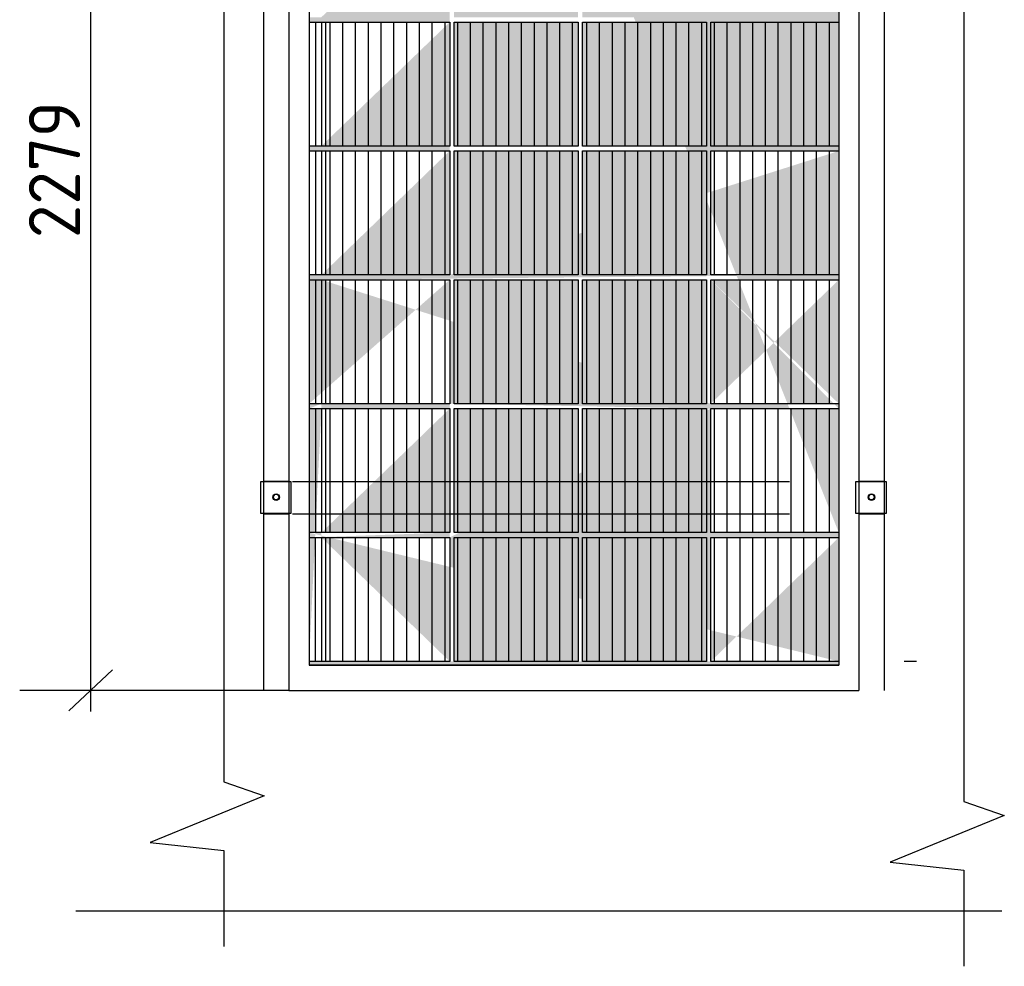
# Model space of a CAD drawing. Extents: x 10527 to 38812, y 13847 to 37526.
# Tile 53 of 256: x 35949 to 35980, y 34584 to 34614. Entities that reach past the tile are written whole.
import ezdxf

# ---------------------------------------------------------------- set-up
doc = ezdxf.new("R2010")
doc.units = 0
doc.header["$LTSCALE"] = 0.5
doc.header["$MEASUREMENT"] = 0
doc.linetypes.add('осевая', pattern=[50.8, 31.75, -6.35, 6.35, -6.35])
doc.layers.add('Ölçü', color=7, linetype='Continuous')
doc.styles.add('ISOCPEUR', font='isocpeui.ttf', dxfattribs={"height": 300})

msp = doc.modelspace()

# ---------------------------------------------------------------- hatches: boundary and pattern name
h = msp.add_hatch(color=5)
h.dxf.hatch_style = 1
h.paths.add_polyline_path([(35974.948, 34628.746), (35974.948, 34593.603), (35958.027, 34593.603), (35958.027, 34628.746)])
h.paths.add_polyline_path([(35970.719, 34597.689), (35970.719, 34593.727), (35966.757, 34593.727), (35966.757, 34597.689)], flags=16)
h.paths.add_polyline_path([(35970.719, 34597.844), (35966.757, 34597.844), (35966.757, 34601.806), (35970.719, 34601.806)], flags=16)
h.paths.add_polyline_path([(35966.619, 34597.689), (35966.619, 34593.727), (35962.657, 34593.727), (35962.657, 34597.689)], flags=16)
h.paths.add_polyline_path([(35966.619, 34597.844), (35962.657, 34597.844), (35962.657, 34601.806), (35966.619, 34601.806)], flags=16)
h.paths.add_polyline_path([(35962.657, 34601.962), (35962.657, 34605.924), (35966.619, 34605.924), (35966.619, 34601.962)], flags=16)
h.paths.add_polyline_path([(35970.719, 34601.962), (35966.757, 34601.962), (35966.757, 34605.924), (35970.719, 34605.924)], flags=16)
h.paths.add_polyline_path([(35970.719, 34606.079), (35966.757, 34606.079), (35966.757, 34610.041), (35970.719, 34610.041)], flags=16)
h.paths.add_polyline_path([(35962.657, 34610.041), (35966.619, 34610.041), (35966.619, 34606.079), (35962.657, 34606.079)], flags=16)
h.paths.add_polyline_path([(35970.719, 34614.158), (35970.719, 34610.197), (35966.757, 34610.197), (35966.757, 34614.158)], flags=16)
h.paths.add_polyline_path([(35970.719, 34614.314), (35966.757, 34614.314), (35966.757, 34618.276), (35970.719, 34618.276)], flags=16)
h.paths.add_polyline_path([(35962.657, 34610.197), (35962.657, 34614.158), (35966.619, 34614.158), (35966.619, 34610.197)], flags=16)
h.paths.add_polyline_path([(35966.619, 34614.314), (35962.657, 34614.314), (35962.657, 34618.276), (35966.619, 34618.276)], flags=16)
h.paths.add_polyline_path([(35962.657, 34618.431), (35962.657, 34622.393), (35966.619, 34622.393), (35966.619, 34618.431)], flags=16)
h.paths.add_polyline_path([(35970.719, 34618.431), (35966.757, 34618.431), (35966.757, 34622.393), (35970.719, 34622.393)], flags=16)
h.paths.add_polyline_path([(35970.719, 34622.549), (35966.757, 34622.549), (35966.757, 34626.511), (35970.719, 34626.511)], flags=16)
h.paths.add_polyline_path([(35966.619, 34622.549), (35962.657, 34622.549), (35962.657, 34626.511), (35966.619, 34626.511)], flags=16)
edge = h.paths.add_edge_path(flags=17)
edge.add_line((35974.948, 34597.844), (35970.857, 34597.844))
edge.add_line((35970.857, 34597.689), (35974.948, 34597.689))
edge.add_line((35970.857, 34593.727), (35970.857, 34597.689))
edge.add_line((35970.857, 34597.844), (35970.857, 34601.806))
edge.add_line((35962.519, 34597.689), (35962.519, 34593.727))
edge.add_line((35958.42, 34597.689), (35962.519, 34597.689))
edge.add_line((35962.519, 34597.844), (35958.42, 34597.844))
edge.add_line((35962.519, 34601.806), (35962.519, 34597.844))
edge.add_line((35958.027, 34597.689), (35958.42, 34597.689))
edge.add_line((35958.42, 34597.844), (35958.027, 34597.844))
edge.add_line((35974.948, 34593.727), (35970.857, 34593.727))
edge.add_line((35962.519, 34593.727), (35958.42, 34593.727))
edge.add_line((35958.42, 34593.727), (35958.027, 34593.727))
edge.add_line((35958.42, 34601.806), (35962.519, 34601.806))
edge.add_line((35962.519, 34601.962), (35958.42, 34601.962))
edge.add_line((35958.027, 34601.806), (35958.42, 34601.806))
edge.add_line((35958.42, 34601.962), (35958.027, 34601.962))
edge.add_line((35962.519, 34605.924), (35962.519, 34601.962))
edge.add_line((35970.857, 34601.806), (35974.948, 34601.806))
edge.add_line((35970.857, 34605.924), (35974.948, 34605.924))
edge.add_line((35970.857, 34601.962), (35970.857, 34605.924))
edge.add_line((35974.948, 34601.962), (35970.857, 34601.962))
edge.add_line((35958.42, 34605.924), (35962.519, 34605.924))
edge.add_line((35958.027, 34605.924), (35958.42, 34605.924))
edge.add_line((35974.948, 34606.079), (35970.857, 34606.079))
edge.add_line((35970.857, 34606.079), (35970.857, 34610.041))
edge.add_line((35970.857, 34610.041), (35974.948, 34610.041))
edge.add_line((35962.519, 34606.079), (35958.42, 34606.079))
edge.add_line((35962.519, 34610.041), (35962.519, 34606.079))
edge.add_line((35958.42, 34606.079), (35958.027, 34606.079))
edge.add_line((35958.027, 34610.041), (35958.42, 34610.041))
edge.add_line((35958.42, 34610.041), (35962.519, 34610.041))
edge.add_line((35962.519, 34610.197), (35958.42, 34610.197))
edge.add_line((35962.519, 34614.158), (35962.519, 34610.197))
edge.add_line((35958.42, 34610.197), (35958.027, 34610.197))
edge.add_line((35958.027, 34614.158), (35958.42, 34614.158))
edge.add_line((35958.42, 34614.158), (35962.519, 34614.158))
edge.add_line((35962.519, 34614.314), (35958.42, 34614.314))
edge.add_line((35962.519, 34618.276), (35962.519, 34614.314))
edge.add_line((35958.42, 34614.314), (35958.027, 34614.314))
edge.add_line((35958.027, 34618.276), (35958.42, 34618.276))
edge.add_line((35958.558, 34618.276), (35962.519, 34618.276))
edge.add_line((35962.519, 34618.431), (35958.558, 34618.431))
edge.add_line((35958.42, 34618.431), (35958.027, 34618.431))
edge.add_line((35962.519, 34622.393), (35962.519, 34618.431))
edge.add_line((35958.558, 34622.393), (35962.519, 34622.393))
edge.add_line((35958.027, 34622.393), (35958.42, 34622.393))
edge.add_line((35970.719, 34626.666), (35966.757, 34626.666))
edge.add_line((35970.719, 34628.746), (35970.719, 34626.666))
edge.add_line((35966.757, 34626.666), (35966.757, 34628.746))
edge.add_line((35966.619, 34626.666), (35962.657, 34626.666))
edge.add_line((35966.619, 34628.746), (35966.619, 34626.666))
edge.add_line((35962.657, 34626.666), (35962.657, 34628.746))
h = msp.add_hatch(color=5)
h.dxf.hatch_style = 1
h.paths.add_polyline_path([(35969.345, 34593.727), (35969.753, 34593.727), (35969.753, 34597.689), (35969.345, 34597.689)])
h.paths.add_polyline_path([(35968.938, 34593.727), (35969.345, 34593.727), (35969.345, 34597.689), (35968.938, 34597.689)])
h.paths.add_polyline_path([(35968.53, 34593.727), (35968.938, 34593.727), (35968.938, 34597.689), (35968.53, 34597.689)])
h.paths.add_polyline_path([(35968.122, 34593.727), (35968.53, 34593.727), (35968.53, 34597.689), (35968.122, 34597.689)])
h.paths.add_polyline_path([(35967.715, 34593.727), (35968.122, 34593.727), (35968.122, 34597.689), (35967.715, 34597.689)])
h.paths.add_polyline_path([(35967.307, 34593.727), (35967.715, 34593.727), (35967.715, 34597.689), (35967.307, 34597.689)])
h.paths.add_polyline_path([(35966.899, 34593.727), (35967.307, 34593.727), (35967.307, 34597.689), (35966.899, 34597.689)])
h.paths.add_polyline_path([(35966.757, 34593.727), (35966.899, 34593.727), (35966.899, 34597.689), (35966.757, 34597.689)])
h.paths.add_polyline_path([(35969.753, 34593.727), (35970.161, 34593.727), (35970.161, 34597.689), (35969.753, 34597.689)])
h.paths.add_polyline_path([(35970.161, 34593.727), (35970.569, 34593.727), (35970.569, 34597.689), (35970.161, 34597.689)])
h.paths.add_polyline_path([(35970.569, 34593.727), (35970.719, 34593.727), (35970.719, 34597.689), (35970.569, 34597.689)])
h.paths.add_polyline_path([(35966.039, 34593.727), (35966.446, 34593.727), (35966.446, 34597.689), (35966.039, 34597.689)])
h.paths.add_polyline_path([(35966.446, 34593.727), (35966.619, 34593.727), (35966.619, 34597.689), (35966.446, 34597.689)])
h.paths.add_polyline_path([(35965.631, 34593.727), (35966.039, 34593.727), (35966.039, 34597.689), (35965.631, 34597.689)])
h.paths.add_polyline_path([(35965.223, 34593.727), (35965.631, 34593.727), (35965.631, 34597.689), (35965.223, 34597.689)])
h.paths.add_polyline_path([(35964.816, 34593.727), (35965.223, 34593.727), (35965.223, 34597.689), (35964.816, 34597.689)])
h.paths.add_polyline_path([(35964.408, 34593.727), (35964.816, 34593.727), (35964.816, 34597.689), (35964.408, 34597.689)])
h.paths.add_polyline_path([(35964, 34593.727), (35964.408, 34593.727), (35964.408, 34597.689), (35964, 34597.689)])
h.paths.add_polyline_path([(35963.592, 34593.727), (35964, 34593.727), (35964, 34597.689), (35963.592, 34597.689)])
h.paths.add_polyline_path([(35963.185, 34593.727), (35963.592, 34593.727), (35963.592, 34597.689), (35963.185, 34597.689)])
h.paths.add_polyline_path([(35962.777, 34593.727), (35963.185, 34593.727), (35963.185, 34597.689), (35962.777, 34597.689)])
h.paths.add_polyline_path([(35962.657, 34593.727), (35962.777, 34593.727), (35962.777, 34597.689), (35962.657, 34597.689)])
h.paths.add_polyline_path([(35970.569, 34597.844), (35970.719, 34597.844), (35970.719, 34601.806), (35970.569, 34601.806)])
h.paths.add_polyline_path([(35970.161, 34597.844), (35970.569, 34597.844), (35970.569, 34601.806), (35970.161, 34601.806)])
h.paths.add_polyline_path([(35969.753, 34597.844), (35970.161, 34597.844), (35970.161, 34601.806), (35969.753, 34601.806)])
h.paths.add_polyline_path([(35969.345, 34597.844), (35969.753, 34597.844), (35969.753, 34601.806), (35969.345, 34601.806)])
h.paths.add_polyline_path([(35968.938, 34597.844), (35969.345, 34597.844), (35969.345, 34601.806), (35968.938, 34601.806)])
h.paths.add_polyline_path([(35968.53, 34597.844), (35968.938, 34597.844), (35968.938, 34601.806), (35968.53, 34601.806)])
h.paths.add_polyline_path([(35966.757, 34597.844), (35966.899, 34597.844), (35966.899, 34601.806), (35966.757, 34601.806)])
h.paths.add_polyline_path([(35968.122, 34597.844), (35968.53, 34597.844), (35968.53, 34601.806), (35968.122, 34601.806)])
h.paths.add_polyline_path([(35966.899, 34597.844), (35967.307, 34597.844), (35967.307, 34601.806), (35966.899, 34601.806)])
h.paths.add_polyline_path([(35967.307, 34597.844), (35967.715, 34597.844), (35967.715, 34601.806), (35967.307, 34601.806)])
h.paths.add_polyline_path([(35967.715, 34597.844), (35968.122, 34597.844), (35968.122, 34601.806), (35967.715, 34601.806)])
h.paths.add_polyline_path([(35962.657, 34597.844), (35962.777, 34597.844), (35962.777, 34601.806), (35962.657, 34601.806)])
h.paths.add_polyline_path([(35962.777, 34597.844), (35963.185, 34597.844), (35963.185, 34601.806), (35962.777, 34601.806)])
h.paths.add_polyline_path([(35963.185, 34597.844), (35963.592, 34597.844), (35963.592, 34601.806), (35963.185, 34601.806)])
h.paths.add_polyline_path([(35963.592, 34597.844), (35964, 34597.844), (35964, 34601.806), (35963.592, 34601.806)])
h.paths.add_polyline_path([(35964, 34597.844), (35964.408, 34597.844), (35964.408, 34601.806), (35964, 34601.806)])
h.paths.add_polyline_path([(35964.408, 34597.844), (35964.816, 34597.844), (35964.816, 34601.806), (35964.408, 34601.806)])
h.paths.add_polyline_path([(35964.816, 34597.844), (35965.223, 34597.844), (35965.223, 34601.806), (35964.816, 34601.806)])
h.paths.add_polyline_path([(35965.223, 34597.844), (35965.631, 34597.844), (35965.631, 34601.806), (35965.223, 34601.806)])
h.paths.add_polyline_path([(35965.631, 34597.844), (35966.039, 34597.844), (35966.039, 34601.806), (35965.631, 34601.806)])
h.paths.add_polyline_path([(35966.039, 34597.844), (35966.446, 34597.844), (35966.446, 34601.806), (35966.039, 34601.806)])
h.paths.add_polyline_path([(35966.446, 34597.844), (35966.619, 34597.844), (35966.619, 34601.806), (35966.446, 34601.806)])
h.paths.add_polyline_path([(35962.657, 34601.962), (35962.777, 34601.962), (35962.777, 34605.924), (35962.657, 34605.924)])
h.paths.add_polyline_path([(35962.777, 34601.962), (35963.185, 34601.962), (35963.185, 34605.924), (35962.777, 34605.924)])
h.paths.add_polyline_path([(35963.185, 34601.962), (35963.592, 34601.962), (35963.592, 34605.924), (35963.185, 34605.924)])
h.paths.add_polyline_path([(35963.592, 34601.962), (35964, 34601.962), (35964, 34605.924), (35963.592, 34605.924)])
h.paths.add_polyline_path([(35964, 34601.962), (35964.408, 34601.962), (35964.408, 34605.924), (35964, 34605.924)])
h.paths.add_polyline_path([(35964.408, 34601.962), (35964.816, 34601.962), (35964.816, 34605.924), (35964.408, 34605.924)])
h.paths.add_polyline_path([(35964.816, 34601.962), (35965.223, 34601.962), (35965.223, 34605.924), (35964.816, 34605.924)])
h.paths.add_polyline_path([(35965.223, 34601.962), (35965.631, 34601.962), (35965.631, 34605.924), (35965.223, 34605.924)])
h.paths.add_polyline_path([(35965.631, 34601.962), (35966.039, 34601.962), (35966.039, 34605.924), (35965.631, 34605.924)])
h.paths.add_polyline_path([(35966.039, 34601.962), (35966.446, 34601.962), (35966.446, 34605.924), (35966.039, 34605.924)])
h.paths.add_polyline_path([(35966.446, 34601.962), (35966.619, 34601.962), (35966.619, 34605.924), (35966.446, 34605.924)])
h.paths.add_polyline_path([(35966.757, 34601.962), (35966.899, 34601.962), (35966.899, 34605.924), (35966.757, 34605.924)])
h.paths.add_polyline_path([(35966.899, 34601.962), (35967.307, 34601.962), (35967.307, 34605.924), (35966.899, 34605.924)])
h.paths.add_polyline_path([(35967.307, 34601.962), (35967.715, 34601.962), (35967.715, 34605.924), (35967.307, 34605.924)])
h.paths.add_polyline_path([(35967.715, 34601.962), (35968.122, 34601.962), (35968.122, 34605.924), (35967.715, 34605.924)])
h.paths.add_polyline_path([(35968.122, 34601.962), (35968.53, 34601.962), (35968.53, 34605.924), (35968.122, 34605.924)])
h.paths.add_polyline_path([(35968.53, 34601.962), (35968.938, 34601.962), (35968.938, 34605.924), (35968.53, 34605.924)])
h.paths.add_polyline_path([(35968.938, 34601.962), (35969.345, 34601.962), (35969.345, 34605.924), (35968.938, 34605.924)])
h.paths.add_polyline_path([(35969.345, 34601.962), (35969.753, 34601.962), (35969.753, 34605.924), (35969.345, 34605.924)])
h.paths.add_polyline_path([(35969.753, 34601.962), (35970.161, 34601.962), (35970.161, 34605.924), (35969.753, 34605.924)])
h.paths.add_polyline_path([(35970.161, 34601.962), (35970.569, 34601.962), (35970.569, 34605.924), (35970.161, 34605.924)])
h.paths.add_polyline_path([(35970.569, 34601.962), (35970.719, 34601.962), (35970.719, 34605.924), (35970.569, 34605.924)])
h.paths.add_polyline_path([(35962.777, 34606.079), (35963.185, 34606.079), (35963.185, 34610.041), (35962.777, 34610.041)])
h.paths.add_polyline_path([(35962.657, 34606.079), (35962.777, 34606.079), (35962.777, 34610.041), (35962.657, 34610.041)])
h.paths.add_polyline_path([(35963.185, 34606.079), (35963.592, 34606.079), (35963.592, 34610.041), (35963.185, 34610.041)])
h.paths.add_polyline_path([(35963.592, 34606.079), (35964, 34606.079), (35964, 34610.041), (35963.592, 34610.041)])
h.paths.add_polyline_path([(35964, 34606.079), (35964.408, 34606.079), (35964.408, 34610.041), (35964, 34610.041)])
h.paths.add_polyline_path([(35964.408, 34606.079), (35964.816, 34606.079), (35964.816, 34610.041), (35964.408, 34610.041)])
h.paths.add_polyline_path([(35964.816, 34606.079), (35965.223, 34606.079), (35965.223, 34610.041), (35964.816, 34610.041)])
h.paths.add_polyline_path([(35965.223, 34606.079), (35965.631, 34606.079), (35965.631, 34610.041), (35965.223, 34610.041)])
h.paths.add_polyline_path([(35965.631, 34606.079), (35966.039, 34606.079), (35966.039, 34610.041), (35965.631, 34610.041)])
h.paths.add_polyline_path([(35966.039, 34606.079), (35966.446, 34606.079), (35966.446, 34610.041), (35966.039, 34610.041)])
h.paths.add_polyline_path([(35966.446, 34606.079), (35966.619, 34606.079), (35966.619, 34610.041), (35966.446, 34610.041)])
h.paths.add_polyline_path([(35966.757, 34606.079), (35966.899, 34606.079), (35966.899, 34610.041), (35966.757, 34610.041)])
h.paths.add_polyline_path([(35966.899, 34606.079), (35967.307, 34606.079), (35967.307, 34610.041), (35966.899, 34610.041)])
h.paths.add_polyline_path([(35967.307, 34606.079), (35967.715, 34606.079), (35967.715, 34610.041), (35967.307, 34610.041)])
h.paths.add_polyline_path([(35967.715, 34606.079), (35968.122, 34606.079), (35968.122, 34610.041), (35967.715, 34610.041)])
h.paths.add_polyline_path([(35968.122, 34606.079), (35968.53, 34606.079), (35968.53, 34610.041), (35968.122, 34610.041)])
h.paths.add_polyline_path([(35968.53, 34606.079), (35968.938, 34606.079), (35968.938, 34610.041), (35968.53, 34610.041)])
h.paths.add_polyline_path([(35968.938, 34606.079), (35969.345, 34606.079), (35969.345, 34610.041), (35968.938, 34610.041)])
h.paths.add_polyline_path([(35969.345, 34606.079), (35969.753, 34606.079), (35969.753, 34610.041), (35969.345, 34610.041)])
h.paths.add_polyline_path([(35969.753, 34606.079), (35970.161, 34606.079), (35970.161, 34610.041), (35969.753, 34610.041)])
h.paths.add_polyline_path([(35970.161, 34606.079), (35970.569, 34606.079), (35970.569, 34610.041), (35970.161, 34610.041)])
h.paths.add_polyline_path([(35970.569, 34606.079), (35970.719, 34606.079), (35970.719, 34610.041), (35970.569, 34610.041)])
h.paths.add_polyline_path([(35962.657, 34622.549), (35962.777, 34622.549), (35962.777, 34626.511), (35962.657, 34626.511)])
h.paths.add_polyline_path([(35962.777, 34622.549), (35963.185, 34622.549), (35963.185, 34626.511), (35962.777, 34626.511)])
h.paths.add_polyline_path([(35963.592, 34622.549), (35964, 34622.549), (35964, 34626.511), (35963.592, 34626.511)])
h.paths.add_polyline_path([(35964, 34622.549), (35964.408, 34622.549), (35964.408, 34626.511), (35964, 34626.511)])
h.paths.add_polyline_path([(35964.816, 34622.549), (35965.223, 34622.549), (35965.223, 34626.511), (35964.816, 34626.511)])
h.paths.add_polyline_path([(35965.631, 34622.549), (35966.039, 34622.549), (35966.039, 34626.511), (35965.631, 34626.511)])
h.paths.add_polyline_path([(35966.039, 34622.549), (35966.446, 34622.549), (35966.446, 34626.511), (35966.039, 34626.511)])
h.paths.add_polyline_path([(35963.185, 34622.549), (35963.592, 34622.549), (35963.592, 34626.511), (35963.185, 34626.511)])
h.paths.add_polyline_path([(35964.408, 34622.549), (35964.816, 34622.549), (35964.816, 34626.511), (35964.408, 34626.511)])
h.paths.add_polyline_path([(35965.223, 34622.549), (35965.631, 34622.549), (35965.631, 34626.511), (35965.223, 34626.511)])
h.paths.add_polyline_path([(35966.446, 34622.549), (35966.619, 34622.549), (35966.619, 34626.511), (35966.446, 34626.511)])
h.paths.add_polyline_path([(35966.757, 34622.549), (35966.899, 34622.549), (35966.899, 34626.511), (35966.757, 34626.511)])
h.paths.add_polyline_path([(35966.899, 34622.549), (35967.307, 34622.549), (35967.307, 34626.511), (35966.899, 34626.511)])
h.paths.add_polyline_path([(35967.307, 34622.549), (35967.715, 34622.549), (35967.715, 34626.511), (35967.307, 34626.511)])
h.paths.add_polyline_path([(35967.715, 34622.549), (35968.122, 34622.549), (35968.122, 34626.511), (35967.715, 34626.511)])
h.paths.add_polyline_path([(35968.122, 34622.549), (35968.53, 34622.549), (35968.53, 34626.511), (35968.122, 34626.511)])
h.paths.add_polyline_path([(35968.53, 34622.549), (35968.938, 34622.549), (35968.938, 34626.511), (35968.53, 34626.511)])
h.paths.add_polyline_path([(35968.938, 34622.549), (35969.345, 34622.549), (35969.345, 34626.511), (35968.938, 34626.511)])
h.paths.add_polyline_path([(35969.345, 34622.549), (35969.753, 34622.549), (35969.753, 34626.511), (35969.345, 34626.511)])
h.paths.add_polyline_path([(35969.753, 34622.549), (35970.161, 34622.549), (35970.161, 34626.511), (35969.753, 34626.511)])
h.paths.add_polyline_path([(35970.161, 34622.549), (35970.569, 34622.549), (35970.569, 34626.511), (35970.161, 34626.511)])
h.paths.add_polyline_path([(35970.569, 34622.549), (35970.719, 34622.549), (35970.719, 34626.511), (35970.569, 34626.511)])
h.paths.add_polyline_path([(35962.657, 34618.431), (35962.777, 34618.431), (35962.777, 34622.393), (35962.657, 34622.393)])
h.paths.add_polyline_path([(35962.777, 34618.431), (35963.185, 34618.431), (35963.185, 34622.393), (35962.777, 34622.393)])
h.paths.add_polyline_path([(35963.185, 34618.431), (35963.592, 34618.431), (35963.592, 34622.393), (35963.185, 34622.393)])
h.paths.add_polyline_path([(35963.592, 34618.431), (35964, 34618.431), (35964, 34622.393), (35963.592, 34622.393)])
h.paths.add_polyline_path([(35964, 34618.431), (35964.408, 34618.431), (35964.408, 34622.393), (35964, 34622.393)])
h.paths.add_polyline_path([(35964.408, 34618.431), (35964.816, 34618.431), (35964.816, 34622.393), (35964.408, 34622.393)])
h.paths.add_polyline_path([(35964.816, 34618.431), (35965.223, 34618.431), (35965.223, 34622.393), (35964.816, 34622.393)])
h.paths.add_polyline_path([(35965.223, 34618.431), (35965.631, 34618.431), (35965.631, 34622.393), (35965.223, 34622.393)])
h.paths.add_polyline_path([(35965.631, 34618.431), (35966.039, 34618.431), (35966.039, 34622.393), (35965.631, 34622.393)])
h.paths.add_polyline_path([(35966.039, 34618.431), (35966.446, 34618.431), (35966.446, 34622.393), (35966.039, 34622.393)])
h.paths.add_polyline_path([(35966.446, 34618.431), (35966.619, 34618.431), (35966.619, 34622.393), (35966.446, 34622.393)])
h.paths.add_polyline_path([(35966.757, 34618.431), (35966.899, 34618.431), (35966.899, 34622.393), (35966.757, 34622.393)])
h.paths.add_polyline_path([(35966.899, 34618.431), (35967.307, 34618.431), (35967.307, 34622.393), (35966.899, 34622.393)])
h.paths.add_polyline_path([(35967.307, 34618.431), (35967.715, 34618.431), (35967.715, 34622.393), (35967.307, 34622.393)])
h.paths.add_polyline_path([(35967.715, 34618.431), (35968.122, 34618.431), (35968.122, 34622.393), (35967.715, 34622.393)])
h.paths.add_polyline_path([(35968.122, 34618.431), (35968.53, 34618.431), (35968.53, 34622.393), (35968.122, 34622.393)])
h.paths.add_polyline_path([(35968.53, 34618.431), (35968.938, 34618.431), (35968.938, 34622.393), (35968.53, 34622.393)])
h.paths.add_polyline_path([(35968.938, 34618.431), (35969.345, 34618.431), (35969.345, 34622.393), (35968.938, 34622.393)])
h.paths.add_polyline_path([(35969.345, 34618.431), (35969.753, 34618.431), (35969.753, 34622.393), (35969.345, 34622.393)])
h.paths.add_polyline_path([(35969.753, 34618.431), (35970.161, 34618.431), (35970.161, 34622.393), (35969.753, 34622.393)])
h.paths.add_polyline_path([(35970.161, 34618.431), (35970.569, 34618.431), (35970.569, 34622.393), (35970.161, 34622.393)])
h.paths.add_polyline_path([(35970.569, 34618.431), (35970.719, 34618.431), (35970.719, 34622.393), (35970.569, 34622.393)])
h.paths.add_polyline_path([(35962.657, 34614.314), (35962.777, 34614.314), (35962.777, 34618.276), (35962.657, 34618.276)])
h.paths.add_polyline_path([(35962.777, 34614.314), (35963.185, 34614.314), (35963.185, 34618.276), (35962.777, 34618.276)])
h.paths.add_polyline_path([(35963.185, 34614.314), (35963.592, 34614.314), (35963.592, 34618.276), (35963.185, 34618.276)])
h.paths.add_polyline_path([(35963.592, 34614.314), (35964, 34614.314), (35964, 34618.276), (35963.592, 34618.276)])
h.paths.add_polyline_path([(35964, 34614.314), (35964.408, 34614.314), (35964.408, 34618.276), (35964, 34618.276)])
h.paths.add_polyline_path([(35964.408, 34614.314), (35964.816, 34614.314), (35964.816, 34618.276), (35964.408, 34618.276)])
h.paths.add_polyline_path([(35964.816, 34614.314), (35965.223, 34614.314), (35965.223, 34618.276), (35964.816, 34618.276)])
h.paths.add_polyline_path([(35965.223, 34614.314), (35965.631, 34614.314), (35965.631, 34618.276), (35965.223, 34618.276)])
h.paths.add_polyline_path([(35965.631, 34614.314), (35966.039, 34614.314), (35966.039, 34618.276), (35965.631, 34618.276)])
h.paths.add_polyline_path([(35966.039, 34614.314), (35966.446, 34614.314), (35966.446, 34618.276), (35966.039, 34618.276)])
h.paths.add_polyline_path([(35966.446, 34614.314), (35966.619, 34614.314), (35966.619, 34618.276), (35966.446, 34618.276)])
h.paths.add_polyline_path([(35966.757, 34614.314), (35966.899, 34614.314), (35966.899, 34618.276), (35966.757, 34618.276)])
h.paths.add_polyline_path([(35966.899, 34614.314), (35967.307, 34614.314), (35967.307, 34618.276), (35966.899, 34618.276)])
h.paths.add_polyline_path([(35967.307, 34614.314), (35967.715, 34614.314), (35967.715, 34618.276), (35967.307, 34618.276)])
h.paths.add_polyline_path([(35967.715, 34614.314), (35968.122, 34614.314), (35968.122, 34618.276), (35967.715, 34618.276)])
h.paths.add_polyline_path([(35968.122, 34614.314), (35968.53, 34614.314), (35968.53, 34618.276), (35968.122, 34618.276)])
h.paths.add_polyline_path([(35968.53, 34614.314), (35968.938, 34614.314), (35968.938, 34618.276), (35968.53, 34618.276)])
h.paths.add_polyline_path([(35968.938, 34614.314), (35969.345, 34614.314), (35969.345, 34618.276), (35968.938, 34618.276)])
h.paths.add_polyline_path([(35969.345, 34614.314), (35969.753, 34614.314), (35969.753, 34618.276), (35969.345, 34618.276)])
h.paths.add_polyline_path([(35969.753, 34614.314), (35970.161, 34614.314), (35970.161, 34618.276), (35969.753, 34618.276)])
h.paths.add_polyline_path([(35970.161, 34614.314), (35970.569, 34614.314), (35970.569, 34618.276), (35970.161, 34618.276)])
h.paths.add_polyline_path([(35970.569, 34614.314), (35970.719, 34614.314), (35970.719, 34618.276), (35970.569, 34618.276)])
h.paths.add_polyline_path([(35962.657, 34610.197), (35962.777, 34610.197), (35962.777, 34614.158), (35962.657, 34614.158)])
h.paths.add_polyline_path([(35962.777, 34610.197), (35963.185, 34610.197), (35963.185, 34614.158), (35962.777, 34614.158)])
h.paths.add_polyline_path([(35963.185, 34610.197), (35963.592, 34610.197), (35963.592, 34614.158), (35963.185, 34614.158)])
h.paths.add_polyline_path([(35963.592, 34610.197), (35964, 34610.197), (35964, 34614.158), (35963.592, 34614.158)])
h.paths.add_polyline_path([(35964, 34610.197), (35964.408, 34610.197), (35964.408, 34614.158), (35964, 34614.158)])
h.paths.add_polyline_path([(35964.408, 34610.197), (35964.816, 34610.197), (35964.816, 34614.158), (35964.408, 34614.158)])
h.paths.add_polyline_path([(35964.816, 34610.197), (35965.223, 34610.197), (35965.223, 34614.158), (35964.816, 34614.158)])
h.paths.add_polyline_path([(35965.223, 34610.197), (35965.631, 34610.197), (35965.631, 34614.158), (35965.223, 34614.158)])
h.paths.add_polyline_path([(35965.631, 34610.197), (35966.039, 34610.197), (35966.039, 34614.158), (35965.631, 34614.158)])
h.paths.add_polyline_path([(35966.039, 34610.197), (35966.446, 34610.197), (35966.446, 34614.158), (35966.039, 34614.158)])
h.paths.add_polyline_path([(35966.446, 34610.197), (35966.619, 34610.197), (35966.619, 34614.158), (35966.446, 34614.158)])
h.paths.add_polyline_path([(35966.757, 34610.197), (35966.899, 34610.197), (35966.899, 34614.158), (35966.757, 34614.158)])
h.paths.add_polyline_path([(35966.899, 34610.197), (35967.307, 34610.197), (35967.307, 34614.158), (35966.899, 34614.158)])
h.paths.add_polyline_path([(35967.307, 34610.197), (35967.715, 34610.197), (35967.715, 34614.158), (35967.307, 34614.158)])
h.paths.add_polyline_path([(35967.715, 34610.197), (35968.122, 34610.197), (35968.122, 34614.158), (35967.715, 34614.158)])
h.paths.add_polyline_path([(35968.122, 34610.197), (35968.53, 34610.197), (35968.53, 34614.158), (35968.122, 34614.158)])
h.paths.add_polyline_path([(35968.53, 34610.197), (35968.938, 34610.197), (35968.938, 34614.158), (35968.53, 34614.158)])
h.paths.add_polyline_path([(35968.938, 34610.197), (35969.345, 34610.197), (35969.345, 34614.158), (35968.938, 34614.158)])
h.paths.add_polyline_path([(35969.345, 34610.197), (35969.753, 34610.197), (35969.753, 34614.158), (35969.345, 34614.158)])
h.paths.add_polyline_path([(35969.753, 34610.197), (35970.161, 34610.197), (35970.161, 34614.158), (35969.753, 34614.158)])
h.paths.add_polyline_path([(35970.161, 34610.197), (35970.569, 34610.197), (35970.569, 34614.158), (35970.161, 34614.158)])
h.paths.add_polyline_path([(35970.569, 34610.197), (35970.719, 34610.197), (35970.719, 34614.158), (35970.569, 34614.158)])

# ---------------------------------------------------------------- linework, layer by layer
for p, q in [((35951.047, 34630.319), (35951.047, 34592.131)), ((35951.745, 34593.453), (35950.35, 34592.148)), ((35957.385, 34592.8), (35948.785, 34592.8))]:
    msp.add_line(p, q)
at = {"color": 7}
for p, q in [((35955.301, 34629.541), (35955.301, 34589.876)), ((35978.937, 34628.911), (35978.937, 34589.246)), ((35955.301, 34589.876), (35956.597, 34589.432)), ((35956.597, 34589.432), (35952.953, 34587.938)), ((35978.937, 34589.246), (35980.233, 34588.803)), ((35980.233, 34588.803), (35976.589, 34587.309)), ((35952.953, 34587.938), (35955.301, 34587.681)), ((35955.301, 34587.681), (35955.301, 34584.612)), ((35976.589, 34587.309), (35978.937, 34587.052)), ((35978.937, 34587.052), (35978.937, 34583.983)), ((35950.58, 34585.757), (35980.155, 34585.757))]:
    msp.add_line(p, q, dxfattribs=at)
at = {"color": 11, "true_color": 0xf27172}
for p, q in [((35956.577, 34629.388), (35956.577, 34592.8)), ((35975.59, 34629.388), (35975.59, 34592.8))]:
    msp.add_line(p, q, dxfattribs=at)
at = {"color": 250}
for p, q in [((35956.577, 34629.388), (35956.577, 34592.8)), ((35957.385, 34629.388), (35957.385, 34592.8)), ((35975.59, 34629.388), (35975.59, 34592.8)), ((35976.394, 34629.388), (35976.394, 34592.8)), ((35957.385, 34592.8), (35975.59, 34592.8))]:
    msp.add_line(p, q, dxfattribs=at)
at = {"color": 5}
for p, q in [((35958.027, 34628.746), (35958.027, 34593.603)), ((35974.948, 34628.746), (35974.948, 34593.603)), ((35958.027, 34593.603), (35974.948, 34593.603))]:
    msp.add_line(p, q, dxfattribs=at)
at = {"color": 3}
for p, q in [((35957.381, 34599.472), (35956.577, 34599.472)), ((35976.394, 34599.472), (35975.59, 34599.472)), ((35956.577, 34598.449), (35957.381, 34598.449)), ((35975.59, 34598.449), (35976.394, 34598.449))]:
    msp.add_line(p, q, dxfattribs=at)
at = {"color": 252, "linetype": 'осевая', "true_color": 0x939598}
for p, q in [((35957.5, 34599.472), (35975.54, 34599.472)), ((35957.5, 34598.449), (35975.54, 34598.449))]:
    msp.add_line(p, q, dxfattribs=at)
at = {"color": 32, "true_color": 0xcd6928}
for p, q in [((35956.921, 34599.062), (35956.869, 34598.979)), ((35956.869, 34598.979), (35956.922, 34598.896)), ((35957.03, 34599.062), (35956.921, 34599.062)), ((35957.028, 34598.897), (35956.922, 34598.896)), ((35957.028, 34598.897), (35957.081, 34598.979)), ((35957.081, 34598.979), (35957.03, 34599.062)), ((35975.934, 34599.062), (35975.882, 34598.979)), ((35975.882, 34598.979), (35975.935, 34598.896)), ((35976.043, 34599.062), (35975.934, 34599.062)), ((35976.041, 34598.897), (35975.935, 34598.896)), ((35976.041, 34598.897), (35976.094, 34598.979)), ((35976.094, 34598.979), (35976.043, 34599.062))]:
    msp.add_line(p, q, dxfattribs=at)
at = {"color": 4}
for points in [[(35956.482, 34599.472), (35957.448, 34599.472), (35957.448, 34598.45), (35956.482, 34598.45)], [(35975.495, 34599.472), (35976.461, 34599.472), (35976.461, 34598.45), (35975.495, 34598.45)]]:
    msp.add_lwpolyline(points, close=True, dxfattribs=at)
at = {"color": 32, "true_color": 0xcd6928}
for centre in [(35956.975, 34598.979), (35975.988, 34598.979)]:
    msp.add_circle(centre, 0.106, dxfattribs=at)
at = {"layer": 'Ölçü', "color": 5}
for p, q in [((35958.027, 34614.158), (35958.42, 34614.158)), ((35958.42, 34614.158), (35962.519, 34614.158)), ((35958.42, 34614.158), (35958.42, 34610.197)), ((35958.558, 34610.197), (35958.558, 34614.158)), ((35962.519, 34614.158), (35962.519, 34610.197)), ((35962.657, 34614.158), (35966.619, 34614.158)), ((35962.657, 34610.197), (35962.657, 34614.158)), ((35966.619, 34614.158), (35966.619, 34610.197)), ((35966.757, 34614.158), (35970.719, 34614.158)), ((35966.757, 34610.197), (35966.757, 34614.158)), ((35970.719, 34614.158), (35970.719, 34610.197)), ((35970.857, 34614.158), (35974.948, 34614.158)), ((35970.857, 34610.197), (35970.857, 34614.158)), ((35958.42, 34610.197), (35958.027, 34610.197)), ((35962.519, 34610.197), (35958.42, 34610.197)), ((35966.619, 34610.197), (35962.657, 34610.197)), ((35970.719, 34610.197), (35966.757, 34610.197)), ((35974.948, 34610.197), (35970.857, 34610.197)), ((35958.027, 34610.041), (35958.42, 34610.041)), ((35958.42, 34610.041), (35962.519, 34610.041)), ((35958.42, 34610.041), (35958.42, 34606.079)), ((35958.558, 34606.079), (35958.558, 34610.041)), ((35962.519, 34610.041), (35962.519, 34606.079)), ((35962.657, 34610.041), (35966.619, 34610.041)), ((35962.657, 34606.079), (35962.657, 34610.041)), ((35966.619, 34610.041), (35966.619, 34606.079)), ((35966.757, 34610.041), (35970.719, 34610.041)), ((35966.757, 34606.079), (35966.757, 34610.041)), ((35970.719, 34610.041), (35970.719, 34606.079)), ((35970.857, 34610.041), (35974.948, 34610.041)), ((35970.857, 34606.079), (35970.857, 34610.041)), ((35958.42, 34606.079), (35958.027, 34606.079)), ((35962.519, 34606.079), (35958.42, 34606.079)), ((35966.619, 34606.079), (35962.657, 34606.079)), ((35970.719, 34606.079), (35966.757, 34606.079)), ((35974.948, 34606.079), (35970.857, 34606.079)), ((35958.027, 34605.924), (35958.42, 34605.924)), ((35958.42, 34605.924), (35962.519, 34605.924)), ((35958.42, 34605.924), (35958.42, 34601.962)), ((35958.558, 34601.962), (35958.558, 34605.924)), ((35962.519, 34605.924), (35962.519, 34601.962)), ((35962.657, 34605.924), (35966.619, 34605.924)), ((35962.657, 34601.962), (35962.657, 34605.924)), ((35966.619, 34605.924), (35966.619, 34601.962)), ((35966.757, 34605.924), (35970.719, 34605.924)), ((35966.757, 34601.962), (35966.757, 34605.924)), ((35970.719, 34605.924), (35970.719, 34601.962)), ((35970.857, 34605.924), (35974.948, 34605.924)), ((35970.857, 34601.962), (35970.857, 34605.924)), ((35958.42, 34601.962), (35958.027, 34601.962)), ((35958.027, 34601.806), (35958.42, 34601.806)), ((35962.519, 34601.962), (35958.42, 34601.962)), ((35958.42, 34601.806), (35962.519, 34601.806)), ((35958.42, 34601.806), (35958.42, 34597.844)), ((35958.558, 34597.844), (35958.558, 34601.806)), ((35962.519, 34601.806), (35962.519, 34597.844)), ((35966.619, 34601.962), (35962.657, 34601.962)), ((35962.657, 34601.806), (35966.619, 34601.806)), ((35962.657, 34597.844), (35962.657, 34601.806)), ((35966.619, 34601.806), (35966.619, 34597.844)), ((35970.719, 34601.962), (35966.757, 34601.962)), ((35966.757, 34601.806), (35970.719, 34601.806)), ((35966.757, 34597.844), (35966.757, 34601.806)), ((35970.719, 34601.806), (35970.719, 34597.844)), ((35974.948, 34601.962), (35970.857, 34601.962)), ((35970.857, 34601.806), (35974.948, 34601.806)), ((35970.857, 34597.844), (35970.857, 34601.806)), ((35958.42, 34597.844), (35958.027, 34597.844)), ((35958.027, 34597.689), (35958.42, 34597.689)), ((35958.223, 34597.689), (35958.223, 34593.727)), ((35962.519, 34597.844), (35958.42, 34597.844)), ((35958.42, 34597.689), (35962.519, 34597.689)), ((35958.42, 34597.689), (35958.42, 34593.727)), ((35958.558, 34593.727), (35958.558, 34597.689)), ((35962.519, 34597.689), (35962.519, 34593.727)), ((35966.619, 34597.844), (35962.657, 34597.844)), ((35962.657, 34597.689), (35966.619, 34597.689)), ((35962.657, 34593.727), (35962.657, 34597.689)), ((35966.619, 34597.689), (35966.619, 34593.727)), ((35970.719, 34597.844), (35966.757, 34597.844)), ((35966.757, 34597.689), (35970.719, 34597.689)), ((35966.757, 34593.727), (35966.757, 34597.689)), ((35970.719, 34597.689), (35970.719, 34593.727)), ((35974.948, 34597.844), (35970.857, 34597.844)), ((35970.857, 34597.689), (35974.948, 34597.689)), ((35970.857, 34593.727), (35970.857, 34597.689)), ((35958.42, 34593.727), (35958.027, 34593.727)), ((35974.948, 34593.603), (35958.027, 34593.603)), ((35962.519, 34593.727), (35958.42, 34593.727)), ((35966.619, 34593.727), (35962.657, 34593.727)), ((35970.719, 34593.727), (35966.757, 34593.727)), ((35974.948, 34593.727), (35970.857, 34593.727))]:
    msp.add_line(p, q, dxfattribs=at)
at = {"layer": 'Ölçü', "color": 5, "linetype": 'Continuous'}
for p, q in [((35958.247, 34610.197), (35958.247, 34614.158)), ((35958.7, 34610.197), (35958.7, 34614.158)), ((35959.108, 34610.197), (35959.108, 34614.158)), ((35959.515, 34610.197), (35959.515, 34614.158)), ((35959.923, 34610.197), (35959.923, 34614.158)), ((35960.331, 34610.197), (35960.331, 34614.158)), ((35960.738, 34610.197), (35960.738, 34614.158)), ((35961.146, 34610.197), (35961.146, 34614.158)), ((35961.554, 34610.197), (35961.554, 34614.158)), ((35961.962, 34610.197), (35961.962, 34614.158)), ((35962.369, 34610.197), (35962.369, 34614.158)), ((35962.777, 34610.197), (35962.777, 34614.158)), ((35963.185, 34610.197), (35963.185, 34614.158)), ((35963.592, 34610.197), (35963.592, 34614.158)), ((35964, 34610.197), (35964, 34614.158)), ((35964.408, 34610.197), (35964.408, 34614.158)), ((35964.816, 34610.197), (35964.816, 34614.158)), ((35965.223, 34610.197), (35965.223, 34614.158)), ((35965.631, 34610.197), (35965.631, 34614.158)), ((35966.039, 34610.197), (35966.039, 34614.158)), ((35966.446, 34610.197), (35966.446, 34614.158)), ((35966.899, 34610.197), (35966.899, 34614.158)), ((35967.307, 34610.197), (35967.307, 34614.158)), ((35967.715, 34610.197), (35967.715, 34614.158)), ((35968.122, 34610.197), (35968.122, 34614.158)), ((35968.53, 34610.197), (35968.53, 34614.158)), ((35968.938, 34610.197), (35968.938, 34614.158)), ((35969.345, 34610.197), (35969.345, 34614.158)), ((35969.753, 34610.197), (35969.753, 34614.158)), ((35970.161, 34610.197), (35970.161, 34614.158)), ((35970.569, 34610.197), (35970.569, 34614.158)), ((35970.976, 34610.197), (35970.976, 34614.158)), ((35971.384, 34610.197), (35971.384, 34614.158)), ((35971.792, 34610.197), (35971.792, 34614.158)), ((35972.199, 34610.197), (35972.199, 34614.158)), ((35972.607, 34610.197), (35972.607, 34614.158)), ((35973.015, 34610.197), (35973.015, 34614.158)), ((35973.423, 34610.197), (35973.423, 34614.158)), ((35973.83, 34610.197), (35973.83, 34614.158)), ((35974.238, 34610.197), (35974.238, 34614.158)), ((35974.646, 34610.197), (35974.646, 34614.158)), ((35958.247, 34606.079), (35958.247, 34610.041)), ((35958.7, 34606.079), (35958.7, 34610.041)), ((35959.108, 34606.079), (35959.108, 34610.041)), ((35959.515, 34606.079), (35959.515, 34610.041)), ((35959.923, 34606.079), (35959.923, 34610.041)), ((35960.331, 34606.079), (35960.331, 34610.041)), ((35960.738, 34606.079), (35960.738, 34610.041)), ((35961.146, 34606.079), (35961.146, 34610.041)), ((35961.554, 34606.079), (35961.554, 34610.041)), ((35961.962, 34606.079), (35961.962, 34610.041)), ((35962.369, 34606.079), (35962.369, 34610.041)), ((35962.777, 34606.079), (35962.777, 34610.041)), ((35963.185, 34606.079), (35963.185, 34610.041)), ((35963.592, 34606.079), (35963.592, 34610.041)), ((35964, 34606.079), (35964, 34610.041)), ((35964.408, 34606.079), (35964.408, 34610.041)), ((35964.816, 34606.079), (35964.816, 34610.041)), ((35965.223, 34606.079), (35965.223, 34610.041)), ((35965.631, 34606.079), (35965.631, 34610.041)), ((35966.039, 34606.079), (35966.039, 34610.041)), ((35966.446, 34606.079), (35966.446, 34610.041)), ((35966.899, 34606.079), (35966.899, 34610.041)), ((35967.307, 34606.079), (35967.307, 34610.041)), ((35967.715, 34606.079), (35967.715, 34610.041)), ((35968.122, 34606.079), (35968.122, 34610.041)), ((35968.53, 34606.079), (35968.53, 34610.041)), ((35968.938, 34606.079), (35968.938, 34610.041)), ((35969.345, 34606.079), (35969.345, 34610.041)), ((35969.753, 34606.079), (35969.753, 34610.041)), ((35970.161, 34606.079), (35970.161, 34610.041)), ((35970.569, 34606.079), (35970.569, 34610.041)), ((35970.976, 34606.079), (35970.976, 34610.041)), ((35971.384, 34606.079), (35971.384, 34610.041)), ((35971.792, 34606.079), (35971.792, 34610.041)), ((35972.199, 34606.079), (35972.199, 34610.041)), ((35972.607, 34606.079), (35972.607, 34610.041)), ((35973.015, 34606.079), (35973.015, 34610.041)), ((35973.423, 34606.079), (35973.423, 34610.041)), ((35973.83, 34606.079), (35973.83, 34610.041)), ((35974.238, 34606.079), (35974.238, 34610.041)), ((35974.646, 34606.079), (35974.646, 34610.041)), ((35958.247, 34601.962), (35958.247, 34605.924)), ((35958.7, 34601.962), (35958.7, 34605.924)), ((35959.108, 34601.962), (35959.108, 34605.924)), ((35959.515, 34601.962), (35959.515, 34605.924)), ((35959.923, 34601.962), (35959.923, 34605.924)), ((35960.331, 34601.962), (35960.331, 34605.924)), ((35960.738, 34601.962), (35960.738, 34605.924)), ((35961.146, 34601.962), (35961.146, 34605.924)), ((35961.554, 34601.962), (35961.554, 34605.924)), ((35961.962, 34601.962), (35961.962, 34605.924)), ((35962.369, 34601.962), (35962.369, 34605.924)), ((35962.777, 34601.962), (35962.777, 34605.924)), ((35963.185, 34601.962), (35963.185, 34605.924)), ((35963.592, 34601.962), (35963.592, 34605.924)), ((35964, 34601.962), (35964, 34605.924)), ((35964.408, 34601.962), (35964.408, 34605.924)), ((35964.816, 34601.962), (35964.816, 34605.924)), ((35965.223, 34601.962), (35965.223, 34605.924)), ((35965.631, 34601.962), (35965.631, 34605.924)), ((35966.039, 34601.962), (35966.039, 34605.924)), ((35966.446, 34601.962), (35966.446, 34605.924)), ((35966.899, 34601.962), (35966.899, 34605.924)), ((35967.307, 34601.962), (35967.307, 34605.924)), ((35967.715, 34601.962), (35967.715, 34605.924)), ((35968.122, 34601.962), (35968.122, 34605.924)), ((35968.53, 34601.962), (35968.53, 34605.924)), ((35968.938, 34601.962), (35968.938, 34605.924)), ((35969.345, 34601.962), (35969.345, 34605.924)), ((35969.753, 34601.962), (35969.753, 34605.924)), ((35970.161, 34601.962), (35970.161, 34605.924)), ((35970.569, 34601.962), (35970.569, 34605.924)), ((35970.976, 34601.962), (35970.976, 34605.924)), ((35971.384, 34601.962), (35971.384, 34605.924)), ((35971.792, 34601.962), (35971.792, 34605.924)), ((35972.199, 34601.962), (35972.199, 34605.924)), ((35972.607, 34601.962), (35972.607, 34605.924)), ((35973.015, 34601.962), (35973.015, 34605.924)), ((35973.423, 34601.962), (35973.423, 34605.924)), ((35973.83, 34601.962), (35973.83, 34605.924)), ((35974.238, 34601.962), (35974.238, 34605.924)), ((35974.646, 34601.962), (35974.646, 34605.924)), ((35958.247, 34597.844), (35958.247, 34601.806)), ((35958.7, 34597.844), (35958.7, 34601.806)), ((35959.108, 34597.844), (35959.108, 34601.806)), ((35959.515, 34597.844), (35959.515, 34601.806)), ((35959.923, 34597.844), (35959.923, 34601.806)), ((35960.331, 34597.844), (35960.331, 34601.806)), ((35960.738, 34597.844), (35960.738, 34601.806)), ((35961.146, 34597.844), (35961.146, 34601.806)), ((35961.554, 34597.844), (35961.554, 34601.806)), ((35961.962, 34597.844), (35961.962, 34601.806)), ((35962.369, 34597.844), (35962.369, 34601.806)), ((35962.777, 34597.844), (35962.777, 34601.806)), ((35963.185, 34597.844), (35963.185, 34601.806)), ((35963.592, 34597.844), (35963.592, 34601.806)), ((35964, 34597.844), (35964, 34601.806)), ((35964.408, 34597.844), (35964.408, 34601.806)), ((35964.816, 34597.844), (35964.816, 34601.806)), ((35965.223, 34597.844), (35965.223, 34601.806)), ((35965.631, 34597.844), (35965.631, 34601.806)), ((35966.039, 34597.844), (35966.039, 34601.806)), ((35966.446, 34597.844), (35966.446, 34601.806)), ((35966.899, 34597.844), (35966.899, 34601.806)), ((35967.307, 34597.844), (35967.307, 34601.806)), ((35967.715, 34597.844), (35967.715, 34601.806)), ((35968.122, 34597.844), (35968.122, 34601.806)), ((35968.53, 34597.844), (35968.53, 34601.806)), ((35968.938, 34597.844), (35968.938, 34601.806)), ((35969.345, 34597.844), (35969.345, 34601.806)), ((35969.753, 34597.844), (35969.753, 34601.806)), ((35970.161, 34597.844), (35970.161, 34601.806)), ((35970.569, 34597.844), (35970.569, 34601.806)), ((35970.976, 34597.844), (35970.976, 34601.806)), ((35971.384, 34597.844), (35971.384, 34601.806)), ((35971.792, 34597.844), (35971.792, 34601.806)), ((35972.199, 34597.844), (35972.199, 34601.806)), ((35972.607, 34597.844), (35972.607, 34601.806)), ((35973.015, 34597.844), (35973.015, 34601.806)), ((35973.423, 34597.844), (35973.423, 34601.806)), ((35973.83, 34597.844), (35973.83, 34601.806)), ((35974.238, 34597.844), (35974.238, 34601.806)), ((35974.646, 34597.844), (35974.646, 34601.806)), ((35958.7, 34593.727), (35958.7, 34597.689)), ((35959.108, 34593.727), (35959.108, 34597.689)), ((35959.515, 34593.727), (35959.515, 34597.689)), ((35959.923, 34593.727), (35959.923, 34597.689)), ((35960.331, 34593.727), (35960.331, 34597.689)), ((35960.738, 34593.727), (35960.738, 34597.689)), ((35961.146, 34593.727), (35961.146, 34597.689)), ((35961.554, 34593.727), (35961.554, 34597.689)), ((35961.962, 34593.727), (35961.962, 34597.689)), ((35962.369, 34593.727), (35962.369, 34597.689)), ((35962.777, 34593.727), (35962.777, 34597.689)), ((35963.185, 34593.727), (35963.185, 34597.689)), ((35963.592, 34593.727), (35963.592, 34597.689)), ((35964, 34593.727), (35964, 34597.689)), ((35964.408, 34593.727), (35964.408, 34597.689)), ((35964.816, 34593.727), (35964.816, 34597.689)), ((35965.223, 34593.727), (35965.223, 34597.689)), ((35965.631, 34593.727), (35965.631, 34597.689)), ((35966.039, 34593.727), (35966.039, 34597.689)), ((35966.446, 34593.727), (35966.446, 34597.689)), ((35966.899, 34593.727), (35966.899, 34597.689)), ((35967.307, 34593.727), (35967.307, 34597.689)), ((35967.715, 34593.727), (35967.715, 34597.689)), ((35968.122, 34593.727), (35968.122, 34597.689)), ((35968.53, 34593.727), (35968.53, 34597.689)), ((35968.938, 34593.727), (35968.938, 34597.689)), ((35969.345, 34593.727), (35969.345, 34597.689)), ((35969.753, 34593.727), (35969.753, 34597.689)), ((35970.161, 34593.727), (35970.161, 34597.689)), ((35970.569, 34593.727), (35970.569, 34597.689)), ((35970.976, 34593.727), (35970.976, 34597.689)), ((35971.384, 34593.727), (35971.384, 34597.689)), ((35971.792, 34593.727), (35971.792, 34597.689)), ((35972.199, 34593.727), (35972.199, 34597.689)), ((35972.607, 34593.727), (35972.607, 34597.689)), ((35973.015, 34593.727), (35973.015, 34597.689)), ((35973.423, 34593.727), (35973.423, 34597.689)), ((35973.83, 34593.727), (35973.83, 34597.689)), ((35974.238, 34593.727), (35974.238, 34597.689)), ((35974.646, 34593.727), (35974.646, 34597.689))]:
    msp.add_line(p, q, dxfattribs=at)
at = {"layer": 'Ölçü', "color": 18, "true_color": 0x000000}
msp.add_line((35977.429, 34593.727), (35977.036, 34593.727), dxfattribs=at)

# ---------------------------------------------------------------- texts
at = {"color": 5, "insert": (35949.077, 34607.255), "char_height": 1.638, "width": 14.1473, "attachment_point": 1, "rotation": 90, "style": 'ISOCPEUR'}
msp.add_mtext('\\pt1.63964;{\\fGOST Common|b0|i0|c0|p34;22\\fGOST Common|b0|i0|c204|p34;79}', dxfattribs=at)

doc.saveas('drawing.dxf')
